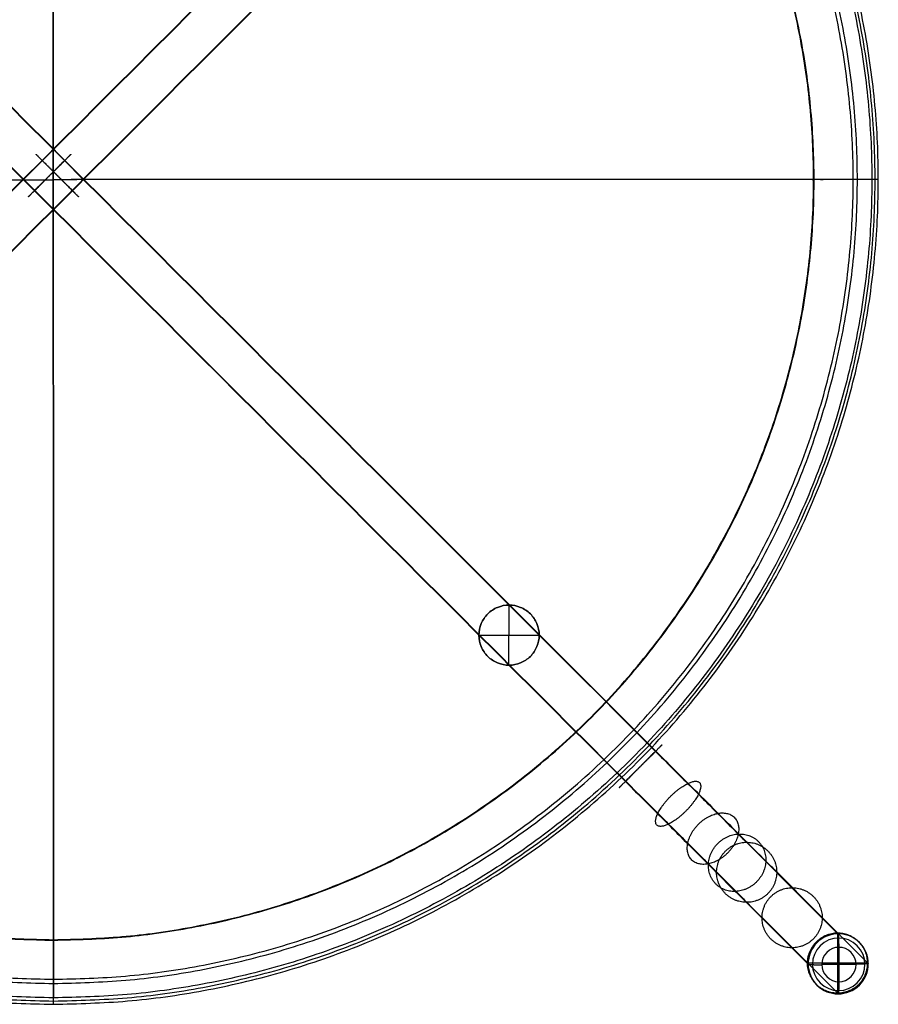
# Model space of a CAD drawing. Header units: millimetres. Extents: x -232 to 232, y -229 to 229.
# Tile 6 of 9: x -8 to 192, y -229 to 0. Entities that reach past the tile are written whole.
import ezdxf

# ---------------------------------------------------------------- set-up
doc = ezdxf.new("R2010")
doc.units = ezdxf.units.MM
doc.layers.add('Défaut', color=7, linetype='Continuous', true_color=0x000000)

msp = doc.modelspace()

# ---------------------------------------------------------------- linework, layer by layer
at = {"layer": 'Défaut'}
for p, q in [((103.33, -136.84, 469.55), (103.33, -136.84, 435.43)), ((105.99, -150.31, 470.29), (106.02, -136.31, 469.66)), ((105.99, -150.31, 436.16), (106.02, -136.31, 435.53)), ((106.01, -136.31, 469.66), (106.01, -136.31, 435.53)), ((108.68, -136.84, 469.81), (108.68, -136.84, 435.68)), ((101.06, -138.36, 469.52), (101.06, -138.36, 435.39)), ((110.96, -138.36, 469.98), (110.96, -138.36, 435.86)), ((99.54, -140.63, 469.55), (99.54, -140.63, 435.42)), ((112.47, -140.63, 470.16), (112.47, -140.63, 436.03)), ((99.01, -143.31, 469.64), (99.01, -143.31, 435.52)), ((99.01, -143.31, 469.64), (113.01, -143.31, 470.3)), ((99.01, -143.31, 435.52), (113.01, -143.31, 436.18)), ((113.01, -143.31, 436.18), (113.01, -143.31, 470.3)), ((99.54, -145.99, 469.79), (99.54, -145.99, 435.66)), ((112.47, -145.98, 470.4), (112.47, -145.98, 436.27)), ((101.06, -148.26, 469.96), (101.06, -148.26, 435.84)), ((110.96, -148.26, 470.43), (110.96, -148.26, 436.3)), ((103.33, -149.78, 470.14), (103.33, -149.78, 436.01)), ((106.01, -150.31, 470.29), (106.01, -150.31, 436.16)), ((108.69, -149.77, 470.39), (108.69, -149.77, 436.27)), ((182.46, -212.67, 6.42), (182.42, -226.65, 7.14)), ((182.76, -215.98, 0.59), (182.74, -223.97, 1)), ((189.43, -219.66, 7.14), (175.45, -219.66, 6.42)), ((186.75, -219.97, 1), (178.76, -219.97, 0.59))]:
    msp.add_line(p, q, dxfattribs=at)
at = {"layer": 'Défaut', "extrusion": (0.051522, -0.051522, -0.997342)}
for centre, radius in [((-26.32, 284.07, 16.96), 7), ((-26.32, 284.07, 19.08), 6.12), ((-26.32, 284.07, 19.96), 4)]:
    msp.add_circle(centre, radius, dxfattribs=at)
at = {"layer": 'Défaut'}
for points, weights, knots in [([(-0.08, 154.68, 461.16), (-192.03, 154.64, 461.16), (-192, -37.32, 460.78), (-191.96, -229.28, 460.4), (0, -229.24, 460.4)], [1, 0.707106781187, 1, 0.707106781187, 1], [0, 0, 0, 383.913685, 383.913685, 767.827371, 767.827371, 767.827371]), ([(-0.08, 153.93, 461.1), (-191.29, 153.89, 461.1), (-191.25, -37.32, 460.72), (-191.21, -228.53, 460.34), (0, -228.49, 460.34)], [1, 0.707106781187, 1, 0.707106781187, 1], [0, 0, 0, 1.570796, 1.570796, 3.141593, 3.141593, 3.141593]), ([(-0.04, -37.29, 466.68), (-0.06, 51.29, 466.86), (-0.07, 139.59, 473.99), (-0.07, 145.37, 474.45), (-0.08, 149.79, 470.7), (-0.08, 154.21, 466.94), (-0.08, 154.68, 461.16)], [1, 0.999227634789, 1, 0.923872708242, 1, 0.923872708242, 1], [-200.174612, -200.174612, -200.174612, -24.146621, -24.146621, -12.623089, -12.623089, -1.099557, -1.099557, -1.099557]), ([(0, -229.24, 460.4), (191.96, -229.2, 460.4), (191.92, -37.24, 460.78), (191.88, 154.71, 461.16), (-0.08, 154.68, 461.16)], [1, 0.707106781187, 1, 0.707106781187, 1], [0, 0, 0, 383.913685, 383.913685, 767.827371, 767.827371, 767.827371]), ([(0, -228.49, 460.34), (191.21, -228.45, 460.34), (191.17, -37.24, 460.72), (191.13, 153.97, 461.1), (-0.08, 153.93, 461.1)], [1, 0.707106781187, 1, 0.707106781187, 1], [3.141593, 3.141593, 3.141593, 4.712389, 4.712389, 6.283185, 6.283185, 6.283185]), ([(0, -227.74, 460.28), (-190.46, -227.78, 460.28), (-190.5, -37.32, 460.66), (-190.54, 153.14, 461.04), (-0.08, 153.18, 461.04)], [1, 0.707106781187, 1, 0.707106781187, 1], [-767.827371, -767.827371, -767.827371, -383.913685, -383.913685, 0, 0, 0]), ([(-0.08, 153.18, 461.04), (-0.08, 152.76, 466.2), (-0.08, 148.82, 469.55), (-0.07, 144.88, 472.91), (-0.07, 139.71, 472.49), (-0.06, 51.36, 465.36), (-0.04, -37.29, 465.18)], [1, 0.923872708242, 1, 0.923872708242, 1, 0.999227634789, 1], [1.099557, 1.099557, 1.099557, 11.511444, 11.511444, 21.92333, 21.92333, 200.174612, 200.174612, 200.174612]), ([(-0.08, 153.18, 461.04), (190.38, 153.22, 461.04), (190.42, -37.24, 460.66), (190.46, -227.7, 460.28), (0, -227.74, 460.28)], [1, 0.707106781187, 1, 0.707106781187, 1], [-767.827371, -767.827371, -767.827371, -383.913685, -383.913685, 0, 0, 0]), ([(-0.08, 149.79, 470.7), (-187.17, 149.75, 470.7), (-187.13, -37.34, 470.33), (-187.09, -224.43, 469.95), (0, -224.39, 469.95)], [1, 0.707106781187, 1, 0.707106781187, 1], [0, 0, 0, 383.913685, 383.913685, 767.827371, 767.827371, 767.827371]), ([(0, -224.39, 469.95), (187.09, -224.35, 469.95), (187.05, -37.26, 470.33), (187.02, 149.83, 470.7), (-0.08, 149.79, 470.7)], [1, 0.707106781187, 1, 0.707106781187, 1], [0, 0, 0, 383.913685, 383.913685, 767.827371, 767.827371, 767.827371]), ([(-0.08, 148.82, 469.55), (-186.19, 148.78, 469.55), (-186.16, -37.34, 469.18), (-186.12, -223.45, 468.81), (0, -223.42, 468.81)], [1, 0.707106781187, 1, 0.707106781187, 1], [0, 0, 0, 383.913685, 383.913685, 767.827371, 767.827371, 767.827371]), ([(0, -223.42, 468.81), (186.12, -223.38, 468.81), (186.08, -37.26, 469.18), (186.04, 148.86, 469.55), (-0.08, 148.82, 469.55)], [1, 0.707106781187, 1, 0.707106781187, 1], [0, 0, 0, 383.913685, 383.913685, 767.827371, 767.827371, 767.827371]), ([(-0.07, 139.71, 472.49), (-177.09, 139.68, 472.49), (-177.06, -37.34, 472.14), (-177.02, -214.36, 471.79), (0, -214.32, 471.79)], [1, 0.707106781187, 1, 0.707106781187, 1], [0, 0, 0, 383.913685, 383.913685, 767.827371, 767.827371, 767.827371]), ([(-0.07, 139.59, 473.99), (-176.97, 139.56, 473.99), (-176.94, -37.34, 473.64), (-176.9, -214.24, 473.28), (0, -214.21, 473.28)], [1, 0.707106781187, 1, 0.707106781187, 1], [0, 0, 0, 383.913685, 383.913685, 767.827371, 767.827371, 767.827371]), ([(0, -214.32, 471.79), (177.02, -214.29, 471.79), (176.98, -37.27, 472.14), (176.94, 139.75, 472.49), (-0.07, 139.71, 472.49)], [1, 0.707106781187, 1, 0.707106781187, 1], [0, 0, 0, 383.913685, 383.913685, 767.827371, 767.827371, 767.827371]), ([(0, -214.21, 473.28), (176.9, -214.17, 473.28), (176.86, -37.27, 473.64), (176.83, 139.63, 473.99), (-0.07, 139.59, 473.99)], [1, 0.707106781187, 1, 0.707106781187, 1], [0, 0, 0, 383.913685, 383.913685, 767.827371, 767.827371, 767.827371]), ([(2.57, -32.87, 443.68), (-0.97, -36.4, 438.78), (-4.43, -39.86, 443.78), (-7.89, -43.33, 448.78), (-4.36, -39.79, 453.68), (-0.82, -36.25, 458.58), (2.64, -32.79, 453.58), (6.11, -29.33, 448.57), (2.57, -32.87, 443.68)], [1, 0.707106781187, 1, 0.707106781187, 1, 0.707106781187, 1, 0.707106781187, 1], [0, 0, 0, 10.995575, 10.995575, 21.991149, 21.991149, 32.986724, 32.986724, 43.982298, 43.982298, 43.982298]), ([(-2.57, -32.87, 443.68), (0.97, -36.4, 438.78), (4.43, -39.86, 443.78), (7.89, -43.33, 448.78), (4.36, -39.79, 453.68), (0.82, -36.25, 458.58), (-2.64, -32.79, 453.58), (-6.11, -29.33, 448.57), (-2.57, -32.87, 443.68)], [1, 0.707106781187, 1, 0.707106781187, 1, 0.707106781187, 1, 0.707106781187, 1], [0, 0, 0, 10.995575, 10.995575, 21.991149, 21.991149, 32.986724, 32.986724, 43.982298, 43.982298, 43.982298]), ([(-192, -37.32, 460.78), (-191.54, -37.33, 466.56), (-187.13, -37.34, 470.33), (-182.72, -37.34, 474.09), (-176.94, -37.34, 473.64), (-88.63, -37.31, 466.68), (-0.04, -37.29, 466.68)], [1, 0.923872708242, 1, 0.923872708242, 1, 0.999227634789, 1], [1.099557, 1.099557, 1.099557, 12.095631, 12.095631, 23.091705, 23.091705, 200.174612, 200.174612, 200.174612]), ([(-190.5, -37.32, 460.66), (-190.09, -37.33, 465.82), (-186.16, -37.34, 469.18), (-182.22, -37.34, 472.55), (-177.06, -37.34, 472.14), (-88.68, -37.31, 465.18), (-0.04, -37.29, 465.18)], [1, 0.923872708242, 1, 0.923872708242, 1, 0.999227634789, 1], [1.099557, 1.099557, 1.099557, 12.095631, 12.095631, 23.091705, 23.091705, 200.174612, 200.174612, 200.174612]), ([(191.92, -37.24, 460.78), (191.46, -37.25, 466.56), (187.05, -37.26, 470.33), (182.64, -37.27, 474.09), (176.86, -37.27, 473.64), (88.55, -37.28, 466.68), (-0.04, -37.29, 466.68)], [1, 0.923872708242, 1, 0.923872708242, 1, 0.999227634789, 1], [1.099557, 1.099557, 1.099557, 12.095631, 12.095631, 23.091705, 23.091705, 200.174612, 200.174612, 200.174612]), ([(190.42, -37.24, 460.66), (190.02, -37.25, 465.82), (186.08, -37.26, 469.18), (182.14, -37.27, 472.55), (176.98, -37.27, 472.14), (88.61, -37.27, 465.18), (-0.04, -37.29, 465.18)], [1, 0.923872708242, 1, 0.923872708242, 1, 0.999227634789, 1], [1.099557, 1.099557, 1.099557, 12.095631, 12.095631, 23.091705, 23.091705, 200.174612, 200.174612, 200.174612]), ([(0, -229.24, 460.4), (0, -228.79, 466.18), (0, -224.39, 469.95), (0, -219.99, 473.73), (0, -214.21, 473.28), (-0.02, -125.88, 466.5), (-0.04, -37.29, 466.68)], [1, 0.923872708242, 1, 0.923872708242, 1, 0.999227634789, 1], [1.099557, 1.099557, 1.099557, 12.623089, 12.623089, 24.146621, 24.146621, 200.174612, 200.174612, 200.174612]), ([(-0.04, -37.29, 465.18), (-0.02, -125.94, 465), (0, -214.32, 471.79), (0, -219.48, 472.19), (0, -223.42, 468.81), (0, -227.35, 465.44), (0, -227.74, 460.28)], [1, 0.999227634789, 1, 0.923872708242, 1, 0.923872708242, 1], [-200.174612, -200.174612, -200.174612, -21.92333, -21.92333, -11.511444, -11.511444, -1.099557, -1.099557, -1.099557]), ([(140.07, -170.36, 443.68), (136.53, -173.9, 438.78), (133.07, -177.36, 443.78), (129.61, -180.83, 448.78), (133.14, -177.29, 453.68), (136.68, -173.75, 458.58), (140.14, -170.29, 453.58), (143.61, -166.83, 448.57), (140.07, -170.36, 443.68)], [1, 0.707106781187, 1, 0.707106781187, 1, 0.707106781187, 1, 0.707106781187, 1], [0, 0, 0, 10.995575, 10.995575, 21.991149, 21.991149, 32.986724, 32.986724, 43.982298, 43.982298, 43.982298]), ([(147.56, -177.85, 441.74), (142.8, -180.17, 437.16), (140.59, -184.88, 441.84), (138.37, -189.59, 446.52), (143.13, -187.28, 451.1), (147.89, -184.96, 455.69), (150.11, -180.25, 451.01), (152.32, -175.54, 446.33), (147.56, -177.85, 441.74)], [1, 0.707106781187, 1, 0.707106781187, 1, 0.707106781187, 1, 0.707106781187, 1], [0, 0, 0, 10.995575, 10.995575, 21.991149, 21.991149, 32.986724, 32.986724, 43.982298, 43.982298, 43.982298]), ([(154.51, -184.81, 435.65), (148.62, -185.99, 432.06), (147.56, -191.86, 435.73), (146.51, -197.73, 439.39), (152.4, -196.55, 442.98), (158.3, -195.37, 446.56), (159.35, -189.5, 442.9), (160.41, -183.63, 439.24), (154.51, -184.81, 435.65)], [1, 0.707106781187, 1, 0.707106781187, 1, 0.707106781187, 1, 0.707106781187, 1], [0, 0, 0, 10.995575, 10.995575, 21.991149, 21.991149, 32.986724, 32.986724, 43.982298, 43.982298, 43.982298]), ([(159.32, -189.61, 426.29), (152.64, -190.01, 424.23), (152.39, -196.68, 426.33), (152.13, -203.35, 428.43), (158.81, -202.96, 430.49), (165.49, -202.56, 432.55), (165.74, -195.89, 430.45), (166, -189.22, 428.34), (159.32, -189.61, 426.29)], [1, 0.707106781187, 1, 0.707106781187, 1, 0.707106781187, 1, 0.707106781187, 1], [0, 0, 0, 10.995575, 10.995575, 21.991149, 21.991149, 32.986724, 32.986724, 43.982298, 43.982298, 43.982298]), ([(161.23, -191.52, 415.86), (154.24, -191.6, 415.51), (154.3, -198.59, 415.87), (154.37, -205.59, 416.24), (161.36, -205.5, 416.59), (168.35, -205.42, 416.95), (168.28, -198.43, 416.58), (168.22, -191.44, 416.22), (161.23, -191.52, 415.86)], [1, 0.707106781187, 1, 0.707106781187, 1, 0.707106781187, 1, 0.707106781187, 1], [0, 0, 0, 10.995575, 10.995575, 21.991149, 21.991149, 32.986724, 32.986724, 43.982298, 43.982298, 43.982298]), ([(171.8, -202.1, 211.14), (164.81, -202.18, 210.78), (164.88, -209.17, 211.15), (164.94, -216.16, 211.51), (171.93, -216.08, 211.87), (178.92, -215.99, 212.22), (178.86, -209, 211.86), (178.79, -202.01, 211.5), (171.8, -202.1, 211.14)], [1, 0.707106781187, 1, 0.707106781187, 1, 0.707106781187, 1, 0.707106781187, 1], [0, 0, 0, 10.995575, 10.995575, 21.991149, 21.991149, 32.986724, 32.986724, 43.982298, 43.982298, 43.982298]), ([(182.38, -212.67, 6.41), (189.37, -212.59, 6.77), (189.43, -219.58, 7.13), (189.5, -226.57, 7.5), (182.51, -226.65, 7.14), (175.52, -226.74, 6.79), (175.45, -219.75, 6.42), (175.39, -212.76, 6.06), (182.38, -212.67, 6.41)], [1, 0.707106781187, 1, 0.707106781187, 1, 0.707106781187, 1, 0.707106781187, 1], [-43.982298, -43.982298, -43.982298, -32.986724, -32.986724, -21.991149, -21.991149, -10.995575, -10.995575, 0, 0, 0]), ([(182.38, -212.67, 6.41), (175.39, -212.76, 6.06), (175.45, -219.75, 6.42), (175.52, -226.74, 6.79), (182.51, -226.65, 7.14), (189.5, -226.57, 7.5), (189.43, -219.58, 7.13), (189.37, -212.59, 6.77), (182.38, -212.67, 6.41)], [1, 0.707106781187, 1, 0.707106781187, 1, 0.707106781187, 1, 0.707106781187, 1], [0, 0, 0, 10.995575, 10.995575, 21.991149, 21.991149, 32.986724, 32.986724, 43.982298, 43.982298, 43.982298])]:
    msp.add_rational_spline(points, weights, degree=2, knots=knots, dxfattribs=at)
for points, degree in [([(134.86, 104.71, 453.58), (43.19, 13.04, 453.58), (-48.48, -78.62, 453.58), (-140.14, -170.29, 453.58)], 3), ([(134.93, 104.63, 443.68), (43.26, 12.97, 443.68), (-48.4, -78.7, 443.68), (-140.07, -170.36, 443.68)], 3), ([(-134.93, 104.63, 443.68), (-43.26, 12.97, 443.68), (48.4, -78.7, 443.68), (140.07, -170.36, 443.68)], 3), ([(-134.86, 104.71, 453.58), (-43.19, 13.04, 453.58), (48.48, -78.62, 453.58), (140.14, -170.29, 453.58)], 3), ([(-141.93, 97.64, 443.78), (-50.26, 5.97, 443.78), (41.4, -85.7, 443.78), (133.07, -177.36, 443.78)], 3), ([(-141.86, 97.71, 453.68), (-50.19, 6.04, 453.68), (41.48, -85.62, 453.68), (133.14, -177.29, 453.68)], 3), ([(141.86, 97.71, 453.68), (50.19, 6.04, 453.68), (-41.48, -85.62, 453.68), (-133.14, -177.29, 453.68)], 3), ([(141.93, 97.64, 443.78), (50.26, 5.97, 443.78), (-41.4, -85.7, 443.78), (-133.07, -177.36, 443.78)], 3), ([(191.92, -37.24, 460.78), (191.17, -37.24, 460.72), (190.42, -37.24, 460.66)], 2), ([(161.23, -191.52, 415.86), (168.28, -198.57, 279.38), (175.33, -205.62, 142.9), (182.38, -212.67, 6.41)], 3), ([(154.3, -198.59, 415.87), (161.35, -205.65, 279.39), (168.4, -212.7, 142.9), (175.45, -219.75, 6.42)], 3), ([(168.28, -198.43, 416.58), (175.33, -205.48, 280.1), (182.38, -212.53, 143.62), (189.43, -219.58, 7.13)], 3), ([(161.36, -205.5, 416.59), (168.41, -212.55, 280.11), (175.46, -219.6, 143.62), (182.51, -226.65, 7.14)], 3), ([(182.38, -212.67, 6.41), (182.45, -212.75, 4.92), (182.53, -212.83, 3.42)], 2), ([(175.45, -219.75, 6.42), (175.53, -219.82, 4.93), (175.61, -219.9, 3.43)], 2), ([(189.43, -219.58, 7.13), (189.51, -219.66, 5.64), (189.59, -219.73, 4.14)], 2), ([(182.51, -226.65, 7.14), (182.58, -226.73, 5.65), (182.66, -226.81, 4.15)], 2), ([(0, -229.24, 460.4), (0, -228.49, 460.34), (0, -227.74, 460.28)], 2)]:
    msp.add_open_spline(points, degree=degree, dxfattribs=at)
for points, knots in [([(99.01, -143.31, 469.64), (99.01, -142.39, 469.6), (99.19, -141.48, 469.57), (99.89, -139.78, 469.52), (100.41, -139.01, 469.51), (101.71, -137.71, 469.52), (102.48, -137.19, 469.53), (104.18, -136.49, 469.58), (105.09, -136.31, 469.61), (106.01, -136.31, 469.66), (106.93, -136.31, 469.7), (107.84, -136.49, 469.75), (109.53, -137.19, 469.86), (110.31, -137.71, 469.92), (111.61, -139.01, 470.04), (112.12, -139.78, 470.1), (112.82, -141.48, 470.21), (113.01, -142.39, 470.26), (113.01, -143.31, 470.3)], [0, 0, 0, 0, 2.767681, 2.767681, 5.535453, 5.535453, 8.303198, 8.303198, 11.070843, 11.070843, 11.070843, 13.842232, 13.842232, 16.613531, 16.613531, 19.384857, 19.384857, 22.15628, 22.15628, 22.15628, 22.15628]), ([(99.01, -143.31, 435.52), (99.01, -142.39, 435.48), (99.19, -141.48, 435.44), (99.89, -139.78, 435.4), (100.41, -139.01, 435.39), (101.71, -137.71, 435.39), (102.48, -137.19, 435.4), (104.18, -136.49, 435.45), (105.09, -136.31, 435.49), (106.01, -136.31, 435.53), (106.93, -136.31, 435.57), (107.84, -136.49, 435.63), (109.53, -137.19, 435.74), (110.31, -137.71, 435.8), (111.61, -139.01, 435.92), (112.12, -139.78, 435.98), (112.82, -141.48, 436.09), (113.01, -142.39, 436.14), (113.01, -143.31, 436.18)], [0, 0, 0, 0, 2.767681, 2.767681, 5.535453, 5.535453, 8.303198, 8.303198, 11.070843, 11.070843, 11.070843, 13.842232, 13.842232, 16.613531, 16.613531, 19.384857, 19.384857, 22.15628, 22.15628, 22.15628, 22.15628]), ([(113.01, -143.31, 453.24), (113.01, -142.39, 453.2), (112.82, -141.48, 453.15), (112.12, -139.78, 453.04), (111.61, -139.01, 452.98), (110.31, -137.71, 452.86), (109.53, -137.19, 452.8), (107.84, -136.49, 452.69), (106.93, -136.31, 452.64), (106.01, -136.31, 452.59), (105.09, -136.31, 452.55), (104.18, -136.49, 452.52), (102.48, -137.19, 452.47), (101.71, -137.71, 452.45), (100.41, -139.01, 452.45), (99.89, -139.78, 452.46), (99.19, -141.48, 452.51), (99.01, -142.39, 452.54), (99.01, -143.31, 452.58)], [-22.15628, -22.15628, -22.15628, -22.15628, -19.384857, -19.384857, -16.613531, -16.613531, -13.842232, -13.842232, -11.070843, -11.070843, -11.070843, -8.303198, -8.303198, -5.535453, -5.535453, -2.767681, -2.767681, 0, 0, 0, 0]), ([(113.01, -143.31, 470.3), (113.01, -144.23, 470.34), (112.83, -145.14, 470.38), (112.12, -146.83, 470.42), (111.61, -147.61, 470.43), (110.31, -148.91, 470.43), (109.54, -149.42, 470.41), (107.84, -150.13, 470.37), (106.93, -150.31, 470.33), (106.01, -150.31, 470.29), (105.09, -150.31, 470.24), (104.18, -150.13, 470.19), (102.48, -149.42, 470.08), (101.71, -148.91, 470.02), (100.41, -147.61, 469.9), (99.89, -146.84, 469.84), (99.19, -145.14, 469.73), (99.01, -144.23, 469.68), (99.01, -143.31, 469.64)], [0, 0, 0, 0, 2.767682, 2.767682, 5.535455, 5.535455, 8.3032, 8.3032, 11.070846, 11.070846, 11.070846, 13.842234, 13.842234, 16.613533, 16.613533, 19.384859, 19.384859, 22.156282, 22.156282, 22.156282, 22.156282]), ([(113.01, -143.31, 436.18), (113.01, -144.23, 436.22), (112.83, -145.14, 436.25), (112.12, -146.83, 436.29), (111.61, -147.61, 436.31), (110.31, -148.91, 436.3), (109.54, -149.42, 436.29), (107.84, -150.13, 436.24), (106.93, -150.31, 436.21), (106.01, -150.31, 436.16), (105.09, -150.31, 436.12), (104.18, -150.13, 436.07), (102.48, -149.42, 435.96), (101.71, -148.91, 435.9), (100.41, -147.61, 435.78), (99.89, -146.84, 435.72), (99.19, -145.14, 435.61), (99.01, -144.23, 435.56), (99.01, -143.31, 435.52)], [0, 0, 0, 0, 2.767682, 2.767682, 5.535455, 5.535455, 8.3032, 8.3032, 11.070846, 11.070846, 11.070846, 13.842234, 13.842234, 16.613533, 16.613533, 19.384859, 19.384859, 22.156282, 22.156282, 22.156282, 22.156282]), ([(99.01, -143.31, 452.58), (99.01, -144.23, 452.62), (99.19, -145.14, 452.67), (99.89, -146.84, 452.78), (100.41, -147.61, 452.84), (101.71, -148.91, 452.96), (102.48, -149.42, 453.02), (104.18, -150.13, 453.13), (105.09, -150.31, 453.18), (106.01, -150.31, 453.23), (106.93, -150.31, 453.27), (107.84, -150.13, 453.3), (109.54, -149.42, 453.35), (110.31, -148.91, 453.37), (111.61, -147.61, 453.37), (112.12, -146.83, 453.36), (112.83, -145.14, 453.31), (113.01, -144.23, 453.28), (113.01, -143.31, 453.24)], [-22.156282, -22.156282, -22.156282, -22.156282, -19.384859, -19.384859, -16.613533, -16.613533, -13.842234, -13.842234, -11.070846, -11.070846, -11.070846, -8.3032, -8.3032, -5.535455, -5.535455, -2.767682, -2.767682, 0, 0, 0, 0]), ([(140.07, -170.36, 443.68), (142.62, -172.92, 443.68), (147.92, -178.21, 442.31), (154.88, -185.17, 436.21), (159.69, -189.99, 426.83), (161.04, -191.34, 419.46), (161.23, -191.52, 415.86)], [0, 0, 0, 0, 12.630353, 26.212673, 39.794993, 52.425346, 52.425346, 52.425346, 52.425346]), ([(140.14, -170.29, 453.58), (143.54, -173.68, 453.58), (150.58, -180.73, 451.76), (159.84, -189.99, 443.64), (166.24, -196.39, 431.17), (168.04, -198.18, 421.37), (168.28, -198.43, 416.58)], [0, 0, 0, 0, 12.630353, 26.212673, 39.794993, 52.425346, 52.425346, 52.425346, 52.425346]), ([(133.07, -177.36, 443.78), (135.63, -179.93, 443.78), (140.94, -185.24, 442.41), (147.93, -192.23, 436.29), (152.76, -197.05, 426.88), (154.12, -198.41, 419.48), (154.3, -198.59, 415.87)], [0, 0, 0, 0, 12.630353, 26.212673, 39.794993, 52.425346, 52.425346, 52.425346, 52.425346]), ([(133.14, -177.29, 453.68), (136.55, -180.69, 453.68), (143.61, -187.75, 451.86), (152.89, -197.04, 443.72), (159.31, -203.45, 431.22), (161.11, -205.26, 421.39), (161.36, -205.5, 416.59)], [0, 0, 0, 0, 12.630353, 26.212673, 39.794993, 52.425346, 52.425346, 52.425346, 52.425346])]:
    msp.add_open_spline(points, degree=3, knots=knots, dxfattribs=at)
for points in [[(182.53, -212.83, 3.42), (182.69, -212.98, 0.43), (182.71, -215.98, 0.59)], [(175.61, -219.9, 3.43), (175.76, -220.06, 0.44), (178.76, -220.02, 0.59)], [(189.59, -219.73, 4.14), (189.74, -219.89, 1.15), (186.75, -219.92, 1)], [(182.66, -226.81, 4.15), (182.82, -226.96, 1.16), (182.79, -223.97, 1)]]:
    msp.add_rational_spline(points, [1, 0.707106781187, 1], degree=2, dxfattribs=at)

doc.saveas('drawing.dxf')
